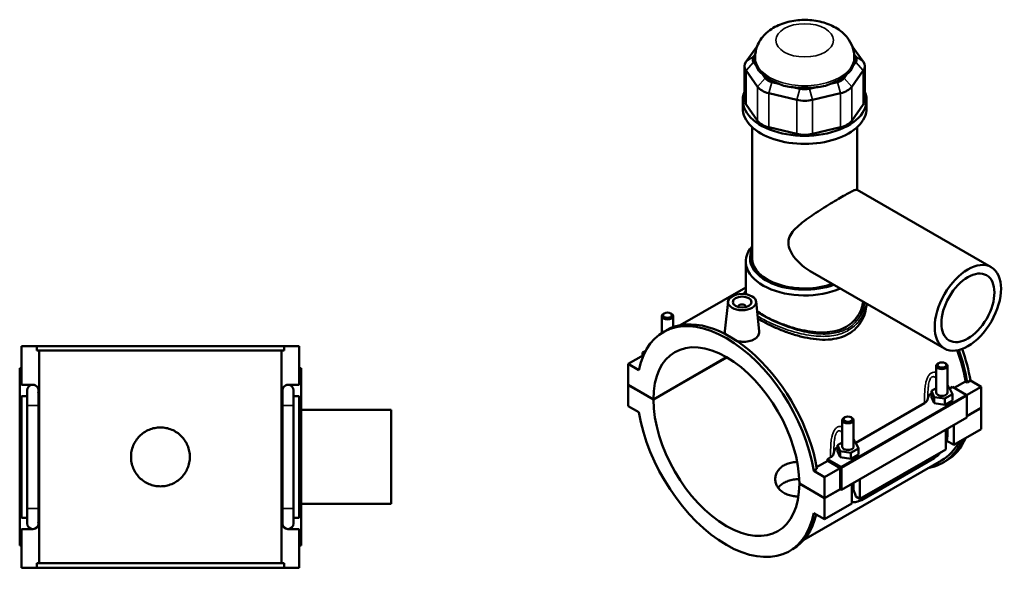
# Model space of a CAD drawing. Header units: millimetres. Extents: x 0 to 898, y -421 to 987.
# Tile 6 of 6: x 316 to 840, y 694 to 987. Entities that reach past the tile are written whole.
import ezdxf

# ---------------------------------------------------------------- set-up
doc = ezdxf.new("R2010")
doc.units = ezdxf.units.MM
doc.layers.add('Visible (ANSI)', color=7, linetype='Continuous', lineweight=50)
doc.layers.add('Visible Narrow (ANSI)', color=7, linetype='Continuous', lineweight=35)

msp = doc.modelspace()

# ---------------------------------------------------------------- linework, layer by layer
at = {"layer": 'Visible (ANSI)'}
for p, q in [((708.663, 972.838), (702.621, 964.438)), ((765.134, 964.438), (759.092, 972.838)), ((706.686, 967.066), (707.549, 968.266)), ((707.477, 965.612), (707.477, 966.748)), ((760.206, 968.266), (761.069, 967.066)), ((760.277, 965.612), (760.277, 966.748)), ((701.784, 962.014), (701.784, 943.906)), ((708.227, 962.015), (706.686, 964.157)), ((761.069, 964.157), (759.528, 962.015)), ((765.971, 962.014), (765.971, 943.906)), ((702.621, 959.59), (708.799, 951.001)), ((712.864, 955.568), (711.324, 957.71)), ((756.431, 957.71), (754.89, 955.568)), ((758.955, 951.001), (765.134, 959.59)), ((720.155, 952.624), (716.436, 953.511)), ((731.352, 949.953), (727.632, 950.84)), ((740.122, 950.84), (736.403, 949.953)), ((751.318, 953.511), (747.599, 952.624)), ((714.752, 947.573), (729.668, 944.015)), ((738.087, 944.015), (753.002, 947.573)), ((700.877, 939.565), (700.877, 943.906)), ((708.799, 932.892), (702.621, 941.482)), ((765.134, 941.482), (758.955, 932.892)), ((766.877, 939.565), (766.877, 943.906)), ((705.827, 859.731), (705.827, 929.554)), ((729.668, 925.906), (714.752, 929.464)), ((753.002, 929.464), (738.087, 925.906)), ((761.927, 896.054), (761.927, 929.554)), ((761.772, 896.143), (833.327, 854.938)), ((702.527, 840.5), (702.527, 857.932)), ((736.821, 852.814), (808.376, 811.608)), ((702.527, 844.178), (667.536, 824.028)), ((693.016, 836.608), (691.325, 820.84)), ((707.988, 836.608), (709.671, 820.905)), ((659.059, 830.336), (658.633, 830.089)), ((662.466, 830.336), (662.892, 830.089)), ((698.502, 833.703), (698.502, 833.889)), ((702.502, 833.703), (702.502, 833.889)), ((657.762, 819.9), (657.762, 828.872)), ((663.762, 822.991), (663.762, 828.872)), ((658.563, 820.384), (660.232, 821.345)), ((316.531, 812.886), (324.63, 812.886)), ((316.531, 792.286), (316.531, 812.886)), ((324.63, 810.526), (324.63, 812.886)), ((456.432, 812.886), (324.63, 812.886)), ((324.63, 810.526), (456.432, 810.526)), ((325.979, 697.246), (325.979, 810.526)), ((455.083, 697.246), (455.083, 810.526)), ((456.432, 812.886), (464.531, 812.886)), ((456.432, 812.886), (456.432, 810.526)), ((464.531, 792.286), (464.531, 812.886)), ((648.055, 808.154), (639.832, 803.419)), ((649.161, 810.424), (647.469, 809.449)), ((647.469, 809.449), (648.4, 808.913)), ((647.469, 807.817), (647.469, 809.449)), ((645.559, 800.121), (639.832, 803.419)), ((639.832, 803.419), (639.832, 792.219)), ((653.267, 784.482), (692.273, 806.944)), ((692.344, 806.903), (653.267, 784.4)), ((805.289, 803.787), (804.863, 803.539)), ((808.696, 803.787), (809.122, 803.539)), ((316.531, 801.086), (315.531, 801.086)), ((315.531, 706.686), (315.531, 801.086)), ((464.531, 801.086), (465.531, 801.086)), ((465.531, 706.686), (465.531, 801.086)), ((803.992, 788.124), (803.992, 802.323)), ((809.992, 788.124), (809.992, 802.323)), ((813.608, 790.654), (819.573, 794.09)), ((820.527, 793.54), (819.573, 794.09)), ((822.196, 794.501), (820.527, 793.54)), ((822.196, 794.501), (827.922, 791.203)), ((316.531, 792.286), (322.556, 792.286)), ((319.531, 789.286), (319.531, 781.286)), ((325.531, 788.904), (325.531, 789.286)), ((325.531, 781.286), (325.531, 787.531)), ((455.531, 789.286), (455.531, 788.904)), ((455.531, 787.531), (455.531, 781.286)), ((458.507, 792.286), (464.531, 792.286)), ((461.531, 781.286), (461.531, 789.286)), ((639.832, 792.219), (653.267, 784.482)), ((639.832, 792.137), (639.903, 792.178)), ((639.832, 792.137), (639.832, 780.937)), ((653.267, 784.4), (639.832, 792.137)), ((803.992, 790.469), (801.415, 788.985)), ((801.415, 788.985), (802.91, 785.774)), ((801.415, 785.715), (801.415, 788.985)), ((808.486, 784.913), (812.569, 787.264)), ((811.075, 790.475), (809.992, 790.642)), ((812.569, 787.264), (811.075, 790.475)), ((811.178, 790.253), (812.741, 791.153)), ((812.569, 783.994), (812.569, 787.264)), ((812.741, 791.153), (819.932, 787.012)), ((827.922, 791.203), (820.183, 786.747)), ((827.922, 791.203), (827.922, 780.003)), ((316.531, 721.486), (316.531, 786.286)), ((319.531, 786.286), (316.531, 786.286)), ((464.531, 786.286), (461.531, 786.286)), ((464.531, 721.486), (464.531, 786.286)), ((761.115, 761.424), (797.785, 782.54)), ((801.415, 785.715), (802.91, 782.503)), ((802.91, 785.774), (808.486, 784.913)), ((802.91, 782.503), (802.91, 785.774)), ((802.91, 782.503), (808.486, 781.643)), ((808.486, 781.643), (808.486, 784.913)), ((808.486, 781.643), (812.569, 783.994)), ((820.286, 786.4), (820.286, 774.791)), ((319.531, 726.486), (319.531, 781.286)), ((325.531, 726.486), (325.531, 781.286)), ((455.531, 781.286), (455.531, 726.486)), ((461.531, 781.286), (461.531, 726.486)), ((465.531, 778.886), (513.531, 778.886)), ((513.531, 728.886), (513.531, 778.886)), ((639.832, 780.937), (645.559, 777.639)), ((820.286, 775.605), (827.922, 780.003)), ((827.922, 779.921), (820.286, 775.524)), ((827.852, 779.962), (827.922, 779.921)), ((827.922, 779.921), (827.922, 768.721)), ((820.286, 774.791), (753.535, 736.352)), ((753.929, 773.493), (753.929, 759.295)), ((755.225, 774.957), (754.799, 774.71)), ((758.633, 774.957), (759.058, 774.71)), ((759.929, 773.493), (759.929, 759.295)), ((809.113, 757.889), (809.113, 768.357)), ((809.992, 765.642), (809.992, 768.863)), ((813.356, 770.8), (813.356, 760.333)), ((827.922, 768.721), (813.356, 760.333)), ((753.929, 761.639), (751.352, 760.156)), ((761.011, 761.646), (759.929, 761.813)), ((762.506, 758.434), (761.011, 761.646)), ((813.356, 760.333), (809.57, 762.513)), ((751.352, 760.156), (752.846, 756.944)), ((751.352, 756.885), (751.352, 760.156)), ((751.352, 756.885), (752.846, 753.674)), ((752.846, 753.674), (752.846, 756.944)), ((752.846, 756.944), (758.423, 756.084)), ((758.423, 756.084), (762.506, 758.434)), ((758.423, 752.813), (758.423, 756.084)), ((762.506, 755.164), (762.506, 758.434)), ((809.113, 757.889), (763.293, 731.503)), ((806.864, 751.939), (733.409, 709.639)), ((740.256, 748.414), (746.147, 751.806)), ((745.991, 752.714), (747.722, 753.711)), ((753.181, 748.573), (745.991, 752.714)), ((752.828, 747.959), (746.147, 751.806)), ((752.846, 753.674), (758.423, 752.813)), ((758.423, 752.813), (762.506, 755.164)), ((764.083, 730.93), (802.832, 753.244)), ((807.523, 750.795), (809.191, 751.756)), ((740.426, 747.413), (738.757, 746.452)), ((744.484, 743.154), (738.757, 746.452)), ((752.828, 747.959), (744.484, 743.154)), ((752.828, 736.759), (752.828, 747.959)), ((753.535, 736.352), (753.535, 747.961)), ((744.484, 731.954), (744.484, 743.154)), ((759.929, 740.034), (759.929, 736.812)), ((763.293, 741.971), (763.293, 731.503)), ((731.049, 739.691), (744.484, 731.954)), ((731.049, 739.609), (731.12, 739.65)), ((744.484, 731.872), (731.049, 739.609)), ((744.484, 731.954), (752.828, 736.759)), ((752.899, 736.718), (744.484, 731.872)), ((752.828, 736.759), (753.535, 736.352)), ((759.05, 729.06), (759.05, 739.528)), ((744.484, 720.672), (744.484, 731.872)), ((763.293, 731.503), (761.067, 732.785)), ((319.531, 726.486), (319.531, 718.486)), ((325.531, 720.241), (325.531, 726.486)), ((455.531, 726.486), (455.531, 720.241)), ((461.531, 718.486), (461.531, 726.486)), ((465.531, 728.886), (513.531, 728.886)), ((759.05, 729.06), (744.484, 720.672)), ((316.531, 721.486), (319.531, 721.486)), ((461.531, 721.486), (464.531, 721.486)), ((738.757, 723.97), (744.484, 720.672)), ((316.531, 694.886), (316.531, 715.486)), ((322.556, 715.486), (316.531, 715.486)), ((325.531, 718.486), (325.531, 718.867)), ((455.531, 718.867), (455.531, 718.486)), ((464.531, 715.486), (458.507, 715.486)), ((464.531, 694.886), (464.531, 715.486)), ((315.531, 706.686), (316.531, 706.686)), ((465.531, 706.686), (464.531, 706.686)), ((725.753, 703.707), (727.422, 704.668)), ((324.63, 694.886), (316.531, 694.886)), ((324.63, 697.246), (456.432, 697.246)), ((324.63, 694.886), (324.63, 697.246)), ((456.432, 694.886), (324.63, 694.886)), ((456.432, 697.246), (456.432, 694.886)), ((464.531, 694.886), (456.432, 694.886))]:
    msp.add_line(p, q, dxfattribs=at)
for centre, start, end in [((322.531, 789.286), 90, 180), ((322.531, 789.286), 0, 90), ((322.556, 789.286), 343.92897, 90), ((458.507, 789.286), 90, 196.07103), ((458.531, 789.286), 90, 180), ((458.531, 789.286), 0, 90), ((322.556, 718.486), 270, 16.07103), ((458.507, 718.486), 163.92897, 270), ((322.531, 718.486), 180, 270), ((322.531, 718.486), 270, 0), ((458.531, 718.486), 180, 270), ((458.531, 718.486), 270, 0)]:
    msp.add_arc(centre, 3, start, end, dxfattribs=at)
for centre, major_axis, ratio, start_param, end_param in [((712.784, 965.612), (-6.6, 0), 0.5758617, 5.8904862, 6.6758844), ((733.877, 965.612), (-26.4, 0), 0.5758617, 0, 0.2388121), ((733.877, 965.612), (26.4, 0), 0.5758617, 6.0443732, 6.2831853), ((754.971, 965.612), (6.6, 0), 0.5758617, 5.8904862, 6.6758844), ((712.784, 962.014), (-11, 0), 0.5758617, 5.8904862, 6.6758844), ((733.877, 986.94), (-22.884, -28.984), 0.4542019, 5.9999489, 6.3077228), ((733.877, 986.94), (-22.884, 28.984), 0.4542019, 3.1170551, 3.4248291), ((754.971, 962.014), (11, 0), 0.5758617, 5.8904862, 6.6758844), ((733.877, 965.612), (26.4, 0), 0.5758617, 3.6881787, 4.1658029), ((718.962, 957.022), (-6.6, 0), 0.5758617, 0.3926991, 1.1780972), ((733.877, 965.612), (26.4, 0), 0.5758617, 5.258975, 5.7365993), ((748.793, 957.022), (6.6, 0), 0.5758617, 5.1050881, 5.8904862), ((718.962, 953.425), (11, 0), 0.5758617, 3.5342917, 4.3196899), ((733.877, 986.94), (-11.369, -35.274), 0.6754684, 6.1817885, 6.4895625), ((733.877, 965.612), (26.4, 0), 0.5758617, 4.4735769, 4.9512011), ((733.877, 953.465), (-6.6, 0), 0.5758617, 1.1780972, 1.9634954), ((733.877, 986.94), (11.369, -35.274), 0.6754684, 6.0768082, 6.3845821), ((748.793, 953.425), (11, 0), 0.5758617, 5.1050881, 5.8904862), ((733.877, 943.906), (-33, 0), 0.5758617, 6.0482781, 9.6596852), ((733.877, 939.565), (-33, 0), 0.5758617, 0, 3.1415927), ((712.784, 943.906), (-11, 0), 0.5758617, 0, 0.3926991), ((733.877, 949.867), (11, 0), 0.5758617, 4.3196899, 5.1050881), ((754.971, 943.906), (11, 0), 0.5758617, 5.8904862, 6.2831853), ((718.962, 935.316), (-11, 0), 0.5758617, 0.3926991, 1.1780972), ((748.793, 935.316), (11, 0), 0.5758617, 5.1050881, 5.8904862), ((733.877, 931.759), (-11, 0), 0.5758617, 1.1780972, 1.9634954), ((733.877, 857.932), (-31.35, 0), 0.5758617, 5.8202306, 8.5048952), ((733.877, 859.731), (-29.15, 0), 0.5758617, 6.0075929, 8.4176033), ((733.877, 859.731), (-28.05, 0), 0.5758617, 0, 2.1255665), ((700.502, 833.889), (-2, 0), 0.5758617, 2.9729035, 6.4518745), ((692.158, 762.045), (-33.595, 58.338), 0.5780931, 4.1346204, 6.8648214), ((660.762, 828.872), (3, 0), 0.5758617, 2.360047, 7.0647309), ((693.827, 763.006), (-33.595, 58.338), 0.5780931, 4.1346204, 6.2831853), ((692.158, 762.045), (-27.447, 47.662), 0.5780931, 3.9298336, 7.0696081), ((773.928, 809.134), (-32.936, 57.195), 0.5780931, 4.1387951, 4.4161259), ((773.928, 809.134), (33.595, -58.338), 0.5780931, 0.9930277, 1.2767251), ((775.597, 810.095), (-33.595, 58.338), 0.5780931, 4.1346204, 4.4117427), ((806.992, 802.323), (-3, 0), 0.5758617, 5.5016397, 10.2063236), ((806.992, 784.854), (-7.5, 0), 0.5758617, 5.5507827, 6.2685888), ((806.992, 788.124), (-3, 0), 0.5758617, 0, 3.1415927), ((692.158, 762.045), (27.447, -47.662), 0.5780931, 3.9298336, 7.0696081), ((819.932, 786.604), (-0.25, 0.433), 0.5780931, 3.9289245, 5.4997209), ((692.158, 762.045), (33.595, -58.338), 0.5780931, 4.1346204, 6.8648214), ((756.929, 773.493), (-3, 0), 0.5758617, 5.5016397, 10.2063236), ((773.928, 809.134), (33.595, -58.338), 0.5780931, 6.0848308, 6.6846971), ((773.928, 809.134), (32.936, -57.195), 0.5780931, 0, 0.3514322), ((775.597, 810.095), (33.595, -58.338), 0.5780931, 0, 0.4015118), ((756.929, 756.025), (-7.5, 0), 0.5758617, 5.5507827, 6.2685888), ((756.929, 759.295), (-3, 0), 0.5758617, 0, 3.1415927), ((700.502, 766.85), (-32.936, 57.195), 0.5780931, 4.1387951, 4.1543128), ((753.181, 748.164), (0.25, -0.433), 0.5780931, 0.7873319, 2.3581282), ((693.827, 763.006), (33.595, -58.338), 0.5780931, 0, 0.5458214)]:
    msp.add_ellipse(centre, major_axis=major_axis, ratio=ratio, start_param=start_param, end_param=end_param, dxfattribs=at)
for centre, major_axis, ratio in [((820.851, 833.273), (-12.476, -21.665), 0.5780931), ((820.851, 833.273), (-9.981, -17.332), 0.5780931), ((700.502, 836.342), (-7.5, 0), 0.5758617), ((700.502, 836.342), (-5, 0), 0.5758617), ((660.762, 829.362), (-2.4, 0), 0.5758617), ((806.992, 802.813), (-2.4, 0), 0.5758617), ((756.929, 773.984), (-2.4, 0), 0.5758617)]:
    msp.add_ellipse(centre, major_axis=major_axis, ratio=ratio, dxfattribs=at)
for points, knots in [([(760.277, 966.748), (760.277, 968.632), (759.935, 970.509), (758.669, 974.065), (757.715, 975.712), (755.248, 978.883), (753.664, 980.294), (749.811, 982.966), (747.469, 984.062), (742.324, 985.771), (739.493, 986.305), (733.797, 986.724), (730.934, 986.612), (725.316, 985.731), (722.561, 984.965), (717.359, 982.64), (714.887, 981.095), (711.037, 977.227), (709.535, 975.119), (707.875, 970.787), (707.477, 968.773), (707.477, 966.748)], [0.7853982, 0.7853982, 0.7853982, 0.7853982, 0.9874823, 0.9874823, 1.2065133, 1.2065133, 1.4785014, 1.4785014, 1.8329834, 1.8329834, 2.2293928, 2.2293928, 2.6218243, 2.6218243, 3.0162078, 3.0162078, 3.4064651, 3.4064651, 3.7098371, 3.7098371, 3.9269908, 3.9269908, 3.9269908, 3.9269908]), ([(736.821, 852.814), (736.806, 852.823), (736.792, 852.831), (735.361, 853.658), (733.953, 854.644), (731.299, 856.876), (730.052, 858.122), (727.875, 860.775), (726.945, 862.179), (725.603, 865.054), (725.194, 866.525), (725.194, 869.472), (725.603, 870.783), (726.945, 873.224), (727.875, 874.358), (730.052, 876.565), (731.299, 877.635), (733.953, 879.73), (735.361, 880.756), (738.099, 882.667), (739.523, 883.622), (742.457, 885.536), (743.966, 886.494), (746.944, 888.347), (748.416, 889.245), (751.205, 890.916), (752.522, 891.69), (754.901, 893.06), (756, 893.677), (757.925, 894.72), (758.752, 895.147), (760.101, 895.785), (760.626, 895.999), (761.391, 896.216), (761.634, 896.223), (761.772, 896.143)], [6.1960436, 6.1960436, 6.1960436, 6.1960436, 6.2016142, 6.2016142, 6.7423995, 6.7423995, 7.2831848, 7.2831848, 7.82397, 7.82397, 8.3647553, 8.3647553, 8.9055405, 8.9055405, 9.4463258, 9.4463258, 9.9871111, 9.9871111, 10.5278963, 10.5278963, 11.0327055, 11.0327055, 11.5375146, 11.5375146, 12.0423238, 12.0423238, 12.5471329, 12.5471329, 13.0519421, 13.0519421, 13.5567512, 13.5567512, 14.0615604, 14.0615604, 14.5607989, 14.5607989, 14.5607989, 14.5607989]), ([(701.457, 840.626), (701.701, 841.149), (702.015, 841.658), (702.437, 842.218), (702.482, 842.276), (702.527, 842.334)], [18.29293865, 18.29293865, 18.29293865, 18.29293865, 18.65976164, 18.65976164, 18.70242914, 18.70242914, 18.70242914, 18.70242914]), ([(765.043, 836.561), (764.95, 835.898), (764.821, 835.232), (764.263, 833.031), (763.668, 831.514), (762.082, 828.681), (761.09, 827.362), (758.78, 825.042), (757.461, 824.041), (756.045, 823.226)], [17.1486366, 17.1486366, 17.1486366, 17.1486366, 17.406652, 17.406652, 18.007482, 18.007482, 18.608312, 18.608312, 19.2091421, 19.2091421, 19.2091421, 19.2091421]), ([(766.852, 835.52), (766.788, 834.216), (766.599, 832.883), (765.866, 829.902), (765.242, 828.262), (763.576, 825.203), (762.533, 823.782), (760.099, 821.292), (758.709, 820.224), (757.212, 819.362)], [17.8877072, 17.8877072, 17.8877072, 17.8877072, 18.3904909, 18.3904909, 19.025601, 19.025601, 19.6607111, 19.6607111, 20.2958212, 20.2958212, 20.2958212, 20.2958212]), ([(756.045, 823.226), (754.629, 822.41), (753.035, 821.734), (749.581, 820.735), (747.722, 820.412), (743.863, 820.109), (741.859, 820.129), (737.84, 820.446), (735.824, 820.742), (731.934, 821.509), (729.92, 822.008), (725.899, 823.191), (723.893, 823.874), (720.03, 825.351), (718.169, 826.147), (714.716, 827.775), (713.123, 828.607), (710.583, 830.07), (709.517, 830.738), (708.545, 831.411)], [0, 0, 0, 0, 0.60083, 0.60083, 1.2016601, 1.2016601, 1.8024901, 1.8024901, 2.4033202, 2.4033202, 3.0030615, 3.0030615, 3.6028028, 3.6028028, 4.2025442, 4.2025442, 4.8022855, 4.8022855, 5.2803713, 5.2803713, 5.2803713, 5.2803713]), ([(757.212, 819.362), (755.715, 818.5), (754.032, 817.798), (750.39, 816.79), (748.432, 816.483), (744.37, 816.243), (742.263, 816.309), (738.04, 816.735), (735.923, 817.093), (731.838, 817.985), (729.722, 818.552), (725.497, 819.873), (723.387, 820.626), (719.32, 822.239), (717.359, 823.1), (713.717, 824.846), (712.036, 825.731), (710.001, 826.903), (709.472, 827.218), (708.961, 827.535)], [0, 0, 0, 0, 0.6351101, 0.6351101, 1.2702202, 1.2702202, 1.9053302, 1.9053302, 2.5404403, 2.5404403, 3.1738191, 3.1738191, 3.8071978, 3.8071978, 4.4405765, 4.4405765, 5.0739553, 5.0739553, 5.3039046, 5.3039046, 5.3039046, 5.3039046]), ([(691.688, 819.221), (691.441, 819.664), (691.317, 820.116), (691.31, 820.643), (691.315, 820.741), (691.326, 820.84)], [4.60212683, 4.60212683, 4.60212683, 4.60212683, 4.85199936, 4.85199936, 4.90824876, 4.90824876, 4.90824876, 4.90824876]), ([(709.671, 820.905), (709.684, 820.782), (709.691, 820.66), (709.698, 819.809), (709.474, 819.028), (708.544, 817.621), (707.838, 816.997), (707.021, 816.526)], [7.56929607, 7.56929607, 7.56929607, 7.56929607, 7.62661099, 7.62661099, 7.9735469, 7.9735469, 8.3204828, 8.3204828, 8.3204828, 8.3204828]), ([(707.021, 816.526), (706.202, 816.054), (705.163, 815.675), (702.891, 815.241), (701.657, 815.183), (699.558, 815.312), (698.562, 815.461), (697.612, 815.69)], [2.77349325, 2.77349325, 2.77349325, 2.77349325, 3.12098835, 3.12098835, 3.46848344, 3.46848344, 3.75246365, 3.75246365, 3.75246365, 3.75246365]), ([(797.785, 782.54), (798.059, 782.698), (798.303, 782.872), (798.727, 783.244), (798.906, 783.441), (799.334, 784.05), (799.482, 784.482), (799.493, 784.917)], [-0.45883493, -0.45883493, -0.45883493, -0.45883493, -0.34259081, -0.34259081, -0.22689673, -0.22689673, 0, 0, 0, 0]), ([(406.211, 753.886), (406.211, 752.897), (406.116, 751.876), (405.718, 749.847), (405.414, 748.84), (404.613, 746.909), (404.114, 745.985), (402.964, 744.276), (402.313, 743.492), (400.925, 742.104), (400.141, 741.452), (398.432, 740.302), (397.507, 739.804), (395.577, 739.003), (394.569, 738.699), (392.541, 738.301), (391.52, 738.206), (389.543, 738.206), (388.522, 738.301), (386.493, 738.699), (385.486, 739.003), (383.555, 739.804), (382.63, 740.302), (380.922, 741.452), (380.138, 742.104), (378.75, 743.492), (378.098, 744.276), (376.948, 745.985), (376.45, 746.909), (375.649, 748.84), (375.345, 749.847), (374.946, 751.876), (374.851, 752.897), (374.851, 754.874), (374.946, 755.895), (375.345, 757.924), (375.649, 758.931), (376.45, 760.862), (376.948, 761.786), (378.098, 763.495), (378.75, 764.279), (380.138, 765.667), (380.922, 766.319), (382.63, 767.469), (383.555, 767.967), (385.486, 768.768), (386.493, 769.072), (388.522, 769.471), (389.543, 769.566), (391.52, 769.566), (392.541, 769.471), (394.569, 769.072), (395.577, 768.768), (397.507, 767.967), (398.432, 767.469), (400.141, 766.319), (400.925, 765.667), (402.313, 764.279), (402.964, 763.495), (404.114, 761.786), (404.613, 760.862), (405.414, 758.931), (405.718, 757.924), (406.116, 755.895), (406.211, 754.874), (406.211, 753.886)], [0, 0, 0, 0, 0.2965639, 0.2965639, 0.5931278, 0.5931278, 0.8896916, 0.8896916, 1.1862555, 1.1862555, 1.4827858, 1.4827858, 1.779316, 1.779316, 2.0758463, 2.0758463, 2.3723765, 2.3723765, 2.6689068, 2.6689068, 2.965437, 2.965437, 3.2619673, 3.2619673, 3.5584976, 3.5584976, 3.8550614, 3.8550614, 4.1516253, 4.1516253, 4.4481892, 4.4481892, 4.7447531, 4.7447531, 5.0413169, 5.0413169, 5.3378808, 5.3378808, 5.6344447, 5.6344447, 5.9310086, 5.9310086, 6.2275388, 6.2275388, 6.5240691, 6.5240691, 6.8205993, 6.8205993, 7.1171296, 7.1171296, 7.4136599, 7.4136599, 7.7101901, 7.7101901, 8.0067204, 8.0067204, 8.3032506, 8.3032506, 8.5998145, 8.5998145, 8.8963784, 8.8963784, 9.1929423, 9.1929423, 9.4895061, 9.4895061, 9.4895061, 9.4895061]), ([(809.113, 761.067), (809.32, 761.624), (809.494, 762.189), (809.864, 763.717), (809.992, 764.685), (809.992, 765.642)], [4.21285195, 4.21285195, 4.21285195, 4.21285195, 4.39822972, 4.39822972, 4.71238898, 4.71238898, 4.71238898, 4.71238898]), ([(747.722, 753.711), (747.995, 753.869), (748.24, 754.042), (748.664, 754.414), (748.843, 754.611), (749.271, 755.221), (749.419, 755.652), (749.43, 756.088)], [-0.45883493, -0.45883493, -0.45883493, -0.45883493, -0.34259081, -0.34259081, -0.22689673, -0.22689673, 0, 0, 0, 0]), ([(802.832, 753.244), (803.661, 753.721), (804.435, 754.316), (805.581, 755.406), (805.989, 755.846), (806.373, 756.311)], [3.14159265, 3.14159265, 3.14159265, 3.14159265, 3.45575192, 3.45575192, 3.64408528, 3.64408528, 3.64408528, 3.64408528]), ([(730.559, 732.819), (729.655, 732.832), (728.758, 732.901), (726.926, 733.172), (725.998, 733.389), (724.28, 733.962), (723.49, 734.317), (722.09, 735.123), (721.434, 735.601), (720.281, 736.682), (719.783, 737.285), (718.986, 738.571), (718.685, 739.255), (718.291, 740.643), (718.197, 741.347), (718.197, 742.709), (718.291, 743.414), (718.685, 744.806), (718.986, 745.492), (719.783, 746.784), (720.281, 747.389), (721.434, 748.474), (722.089, 748.952), (723.49, 749.759), (724.281, 750.113), (725.999, 750.682), (726.926, 750.897), (728.543, 751.132), (729.212, 751.192), (729.888, 751.222)], [1.516475, 1.516475, 1.516475, 1.516475, 1.7827221, 1.7827221, 2.0797947, 2.0797947, 2.3768674, 2.3768674, 2.67394, 2.67394, 2.9710127, 2.9710127, 3.2680853, 3.2680853, 3.5651579, 3.5651579, 3.8623022, 3.8623022, 4.1594464, 4.1594464, 4.4565906, 4.4565906, 4.7537348, 4.7537348, 5.050879, 5.050879, 5.3480232, 5.3480232, 5.5482977, 5.5482977, 5.5482977, 5.5482977]), ([(730.996, 742.034), (730.954, 742.034), (730.912, 742.033), (729.859, 742.013), (728.853, 741.928), (726.922, 741.615), (725.994, 741.388), (724.278, 740.802), (723.489, 740.444), (722.091, 739.639), (721.436, 739.165), (720.445, 738.248), (720.07, 737.833), (719.744, 737.395)], [3.8427642, 3.8427642, 3.8427642, 3.8427642, 3.8550614, 3.8550614, 4.1516253, 4.1516253, 4.4481892, 4.4481892, 4.7447531, 4.7447531, 5.0413169, 5.0413169, 5.2549708, 5.2549708, 5.2549708, 5.2549708]), ([(759.929, 736.812), (759.929, 736.713), (759.932, 736.619), (759.944, 736.443), (759.953, 736.361), (759.974, 736.212), (759.987, 736.144), (760.014, 736.023), (760.029, 735.969), (760.059, 735.878), (760.073, 735.839), (760.087, 735.808)], [1.57079633, 1.57079633, 1.57079633, 1.57079633, 1.6466565, 1.6466565, 1.72251668, 1.72251668, 1.79837686, 1.79837686, 1.87423703, 1.87423703, 1.95009721, 1.95009721, 1.95009721, 1.95009721]), ([(760.087, 735.808), (760.341, 735.216), (760.568, 734.627), (760.863, 733.695), (760.976, 733.273), (761.058, 732.837), (761.063, 732.811), (761.067, 732.785)], [0.23169079, 0.23169079, 0.23169079, 0.23169079, 0.41096217, 0.41096217, 0.53797345, 0.53797345, 0.54599916, 0.54599916, 0.54599916, 0.54599916]), ([(759.05, 729.845), (759.292, 729.805), (759.534, 729.781), (760.586, 729.733), (761.379, 729.853), (762.813, 730.281), (763.463, 730.573), (764.083, 730.93)], [2.57223819, 2.57223819, 2.57223819, 2.57223819, 2.64878305, 2.64878305, 2.90673289, 2.90673289, 3.14159265, 3.14159265, 3.14159265, 3.14159265])]:
    msp.add_open_spline(points, degree=3, knots=knots, dxfattribs=at)
for points in [[(325.438, 788.455), (325.503, 788.145), (325.531, 787.821), (325.531, 787.531)], [(455.531, 787.531), (455.531, 787.821), (455.559, 788.145), (455.624, 788.455)], [(325.531, 720.241), (325.531, 719.95), (325.503, 719.626), (325.438, 719.316)], [(455.624, 719.316), (455.559, 719.626), (455.531, 719.95), (455.531, 720.241)]]:
    msp.add_open_spline(points, degree=3, dxfattribs=at)
at = {"layer": 'Visible Narrow (ANSI)'}
for p, q in [((706.686, 967.066), (702.621, 964.438)), ((761.069, 967.066), (765.134, 964.438)), ((706.686, 964.157), (702.621, 959.59)), ((761.069, 964.157), (765.134, 959.59)), ((702.621, 941.482), (702.621, 959.59)), ((712.864, 955.568), (708.799, 951.001)), ((754.89, 955.568), (758.955, 951.001)), ((765.134, 959.59), (765.134, 941.482)), ((708.799, 951.001), (708.799, 932.892)), ((716.436, 953.511), (714.752, 947.573)), ((731.352, 949.953), (729.668, 944.015)), ((736.403, 949.953), (738.087, 944.015)), ((751.318, 953.511), (753.002, 947.573)), ((758.955, 932.892), (758.955, 951.001)), ((714.752, 929.464), (714.752, 947.573)), ((753.002, 947.573), (753.002, 929.464)), ((729.668, 944.015), (729.668, 925.906)), ((738.087, 925.906), (738.087, 944.015)), ((819.932, 787.012), (753.181, 748.573)), ((753.535, 747.961), (820.286, 786.4)), ((325.494, 781.286), (319.568, 781.286)), ((455.568, 781.286), (461.494, 781.286)), ((325.494, 726.486), (319.568, 726.486)), ((455.568, 726.486), (461.494, 726.486))]:
    msp.add_line(p, q, dxfattribs=at)
msp.add_ellipse((733.877, 975.741), major_axis=(-15.4, 0), ratio=0.5758617, dxfattribs=at)
for centre, major_axis, ratio, start_param, end_param in [((733.877, 966.748), (-26.4, 0), 0.5758617, 0, 3.1415927), ((756.434, 821.751), (-0.549, 0.953), 0.5780931, 3.9289245, 5.0078081), ((806.992, 765.642), (3, 0), 0.5758617, 5.4977871, 6.2831853), ((801.335, 755.844), (1.497, -2.6), 0.5780931, 0, 0.7911844), ((756.929, 736.812), (3, 0), 0.5758617, 5.4977871, 6.2831853), ((762.586, 733.53), (1.497, -2.6), 0.5780931, 0, 0.7911844)]:
    msp.add_ellipse(centre, major_axis=major_axis, ratio=ratio, start_param=start_param, end_param=end_param, dxfattribs=at)
for points in [[(701.933, 840.582), (702.068, 841.012), (702.267, 841.442), (702.529, 841.875)], [(810.879, 790.506), (810.612, 791.2), (810.317, 791.884), (809.992, 792.548)], [(760.816, 761.676), (760.549, 762.371), (760.254, 763.054), (759.929, 763.719)]]:
    msp.add_open_spline(points, degree=3, dxfattribs=at)
for points, knots in [([(765.875, 836.083), (765.818, 835.641), (765.746, 835.202), (764.97, 831.316), (763.332, 828.038), (759.656, 824.249), (758.306, 823.198), (756.801, 822.332)], [28.2127335, 28.2127335, 28.2127335, 28.2127335, 28.3862253, 28.3862253, 29.7560172, 29.7560172, 30.3912819, 30.3912819, 30.3912819, 30.3912819]), ([(757.212, 821.303), (758.768, 822.199), (760.167, 823.28), (763.986, 827.161), (765.703, 830.499), (766.558, 834.532), (766.648, 835.064), (766.717, 835.598)], [-30.3912819, -30.3912819, -30.3912819, -30.3912819, -29.7560172, -29.7560172, -28.3862253, -28.3862253, -28.1798133, -28.1798133, -28.1798133, -28.1798133]), ([(756.801, 822.332), (754.845, 821.205), (752.629, 820.395), (747.472, 819.337), (744.475, 819.201), (738.003, 819.635), (734.505, 820.272), (729.669, 821.536), (728.301, 821.937), (723.265, 823.557), (719.687, 824.995), (713.595, 827.877), (711.013, 829.298), (708.779, 830.754), (708.69, 830.812), (708.603, 830.87)], [10.1304273, 10.1304273, 10.1304273, 10.1304273, 10.9565871, 10.9565871, 11.9203279, 11.9203279, 12.9803275, 12.9803275, 13.4003602, 13.4003602, 14.5442874, 14.5442874, 15.5564032, 15.5564032, 15.5984589, 15.5984589, 15.5984589, 15.5984589]), ([(708.816, 828.888), (710.835, 827.619), (713.192, 826.349), (719.076, 823.601), (722.735, 822.166), (727.893, 820.567), (729.295, 820.173), (734.254, 818.941), (737.845, 818.335), (744.499, 817.974), (747.583, 818.15), (752.9, 819.288), (755.188, 820.137), (757.212, 821.303)], [-15.4403967, -15.4403967, -15.4403967, -15.4403967, -14.5442874, -14.5442874, -13.4003602, -13.4003602, -12.9803275, -12.9803275, -11.9203279, -11.9203279, -10.9565871, -10.9565871, -10.1304273, -10.1304273, -10.1304273, -10.1304273]), ([(803.992, 798.84), (803.761, 798.902), (803.527, 798.944), (802.88, 798.998), (802.466, 798.962), (801.815, 798.772), (801.57, 798.667), (801.335, 798.532), (801.1, 798.397), (800.875, 798.231), (800.325, 797.729), (800.02, 797.351), (799.408, 796.376), (799.127, 795.749), (798.693, 794.494), (798.529, 793.873), (798.191, 792.27), (798.057, 791.272), (797.85, 789.044), (797.797, 787.812), (797.748, 785.226), (797.76, 783.873), (797.785, 782.54)], [-2.5590301, -2.5590301, -2.5590301, -2.5590301, -2.4678613, -2.4678613, -2.3083685, -2.3083685, -2.2086854, -2.2086854, -2.2086854, -2.1090024, -2.1090024, -1.9495095, -1.9495095, -1.7426572, -1.7426572, -1.558187, -1.558187, -1.2760348, -1.2760348, -0.9307991, -0.9307991, -0.5436445, -0.5436445, -0.5436445, -0.5436445]), ([(799.493, 784.917), (799.495, 785.673), (799.504, 786.43), (799.547, 788.199), (799.59, 789.21), (799.732, 791.012), (799.82, 791.81), (800.031, 793.067), (800.132, 793.548), (800.395, 794.505), (800.564, 794.974), (800.925, 795.678), (801.103, 795.942), (801.423, 796.273), (801.553, 796.377), (801.689, 796.455), (801.824, 796.533), (801.965, 796.585), (802.338, 796.653), (802.575, 796.628), (803.112, 796.441), (803.41, 796.241), (803.795, 795.885), (803.895, 795.784), (803.992, 795.675)], [0.6734906, 0.6734906, 0.6734906, 0.6734906, 0.9307991, 0.9307991, 1.2760348, 1.2760348, 1.558187, 1.558187, 1.7426572, 1.7426572, 1.9495095, 1.9495095, 2.1090024, 2.1090024, 2.2086854, 2.2086854, 2.2086854, 2.3083685, 2.3083685, 2.4678613, 2.4678613, 2.6747136, 2.6747136, 2.7484865, 2.7484865, 2.7484865, 2.7484865]), ([(753.929, 770.01), (753.697, 770.072), (753.463, 770.114), (752.817, 770.168), (752.403, 770.132), (751.752, 769.942), (751.507, 769.838), (751.272, 769.702), (751.037, 769.567), (750.812, 769.401), (750.261, 768.899), (749.957, 768.521), (749.345, 767.546), (749.064, 766.919), (748.629, 765.664), (748.466, 765.043), (748.128, 763.441), (747.994, 762.442), (747.787, 760.214), (747.734, 758.983), (747.685, 756.397), (747.697, 755.044), (747.722, 753.711)], [-2.55849, -2.55849, -2.55849, -2.55849, -2.4673212, -2.4673212, -2.3078283, -2.3078283, -2.2081453, -2.2081453, -2.2081453, -2.1084622, -2.1084622, -1.9489693, -1.9489693, -1.7421187, -1.7421187, -1.5576506, -1.5576506, -1.2755007, -1.2755007, -0.9302686, -0.9302686, -0.5431043, -0.5431043, -0.5431043, -0.5431043]), ([(749.43, 756.088), (749.432, 756.844), (749.44, 757.601), (749.484, 759.369), (749.526, 760.381), (749.669, 762.183), (749.757, 762.98), (749.968, 764.238), (750.069, 764.719), (750.332, 765.676), (750.501, 766.144), (750.861, 766.848), (751.04, 767.112), (751.36, 767.444), (751.49, 767.547), (751.626, 767.626), (751.761, 767.704), (751.902, 767.756), (752.275, 767.824), (752.512, 767.799), (753.048, 767.611), (753.347, 767.412), (753.732, 767.056), (753.831, 766.954), (753.929, 766.846)], [0.6729505, 0.6729505, 0.6729505, 0.6729505, 0.9302686, 0.9302686, 1.2755007, 1.2755007, 1.5576506, 1.5576506, 1.7421187, 1.7421187, 1.9489693, 1.9489693, 2.1084622, 2.1084622, 2.2081453, 2.2081453, 2.2081453, 2.3078283, 2.3078283, 2.4673212, 2.4673212, 2.6741718, 2.6741718, 2.7479463, 2.7479463, 2.7479463, 2.7479463])]:
    msp.add_open_spline(points, degree=3, knots=knots, dxfattribs=at)

doc.saveas('drawing.dxf')
